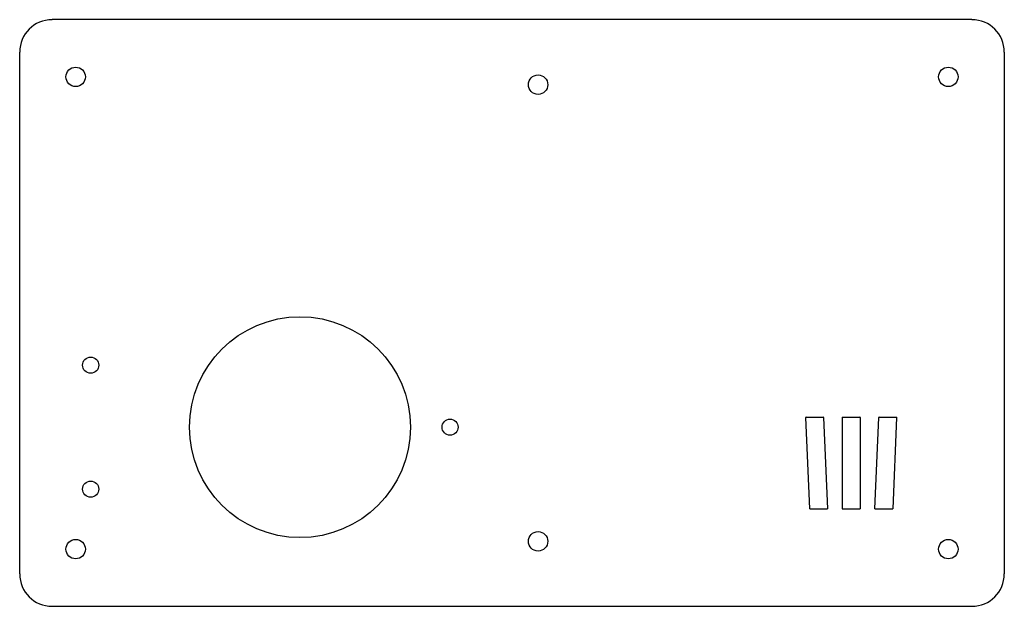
# Model space of a CAD drawing. Header units: millimetres. Extents: x -75 to 75, y -45 to 45.
import ezdxf

# ---------------------------------------------------------------- set-up
doc = ezdxf.new("R2010")
doc.units = ezdxf.units.MM
doc.layers.add('CUT', color=1, linetype='Continuous', true_color=0xe61f19)

msp = doc.modelspace()

# ---------------------------------------------------------------- linework, layer by layer
at = {"layer": 'CUT', "true_color": 0xe61f19}
for p, q in [((70.5, 44.97), (-70.5, 44.97)), ((-75.47, 40), (-75.47, -40)), ((75.47, -40), (75.47, 40)), ((45.64, -30), (45.04, -16)), ((45.08, -15.96), (47.72, -15.96)), ((47.76, -16), (48.36, -30)), ((50.64, -30), (50.64, -16)), ((50.68, -15.96), (53.32, -15.96)), ((53.37, -16), (53.37, -30)), ((55.64, -30), (56.24, -16)), ((56.28, -15.96), (58.92, -15.96)), ((58.96, -16), (58.36, -30)), ((48.32, -30.05), (45.68, -30.05)), ((53.32, -30.05), (50.68, -30.05)), ((58.32, -30.05), (55.68, -30.05)), ((-70.5, -44.96), (70.5, -44.96))]:
    msp.add_line(p, q, dxfattribs=at)
for centre, radius in [((-66.88, 36.2), 1.49), ((4, 35), 1.49), ((66.88, 36.2), 1.49), ((-32.5, -17.5), 16.93), ((-64.59, -8), 1.24), ((-9.5, -17.5), 1.23), ((-64.59, -27), 1.24), ((4, -35), 1.49), ((-66.88, -36.2), 1.49), ((66.88, -36.2), 1.49)]:
    msp.add_circle(centre, radius, dxfattribs=at)
for centre, radius, start, end in [((-70.5, 40), 4.96, -270, -180), ((70.5, 40), 4.96, 0, 90), ((45.08, -16), 0.045, -270, -177.546), ((47.72, -16), 0.045, 2.454, 90), ((50.68, -16), 0.045, -270, -180), ((53.32, -16), 0.045, 0, 90), ((56.28, -16), 0.045, -270, -182.454), ((58.92, -16), 0.045, -2.454, 90), ((45.68, -30), 0.045, -177.546, -90), ((48.32, -30), 0.045, -90, 2.454), ((50.68, -30), 0.045, -180, -90), ((53.32, -30), 0.045, -90, 0), ((55.68, -30), 0.045, -182.454, -90), ((58.32, -30), 0.045, -90, -2.454), ((-70.5, -40), 4.96, -180, -90), ((70.5, -40), 4.96, -90, 0)]:
    msp.add_arc(centre, radius, start, end, dxfattribs=at)

doc.saveas('drawing.dxf')
